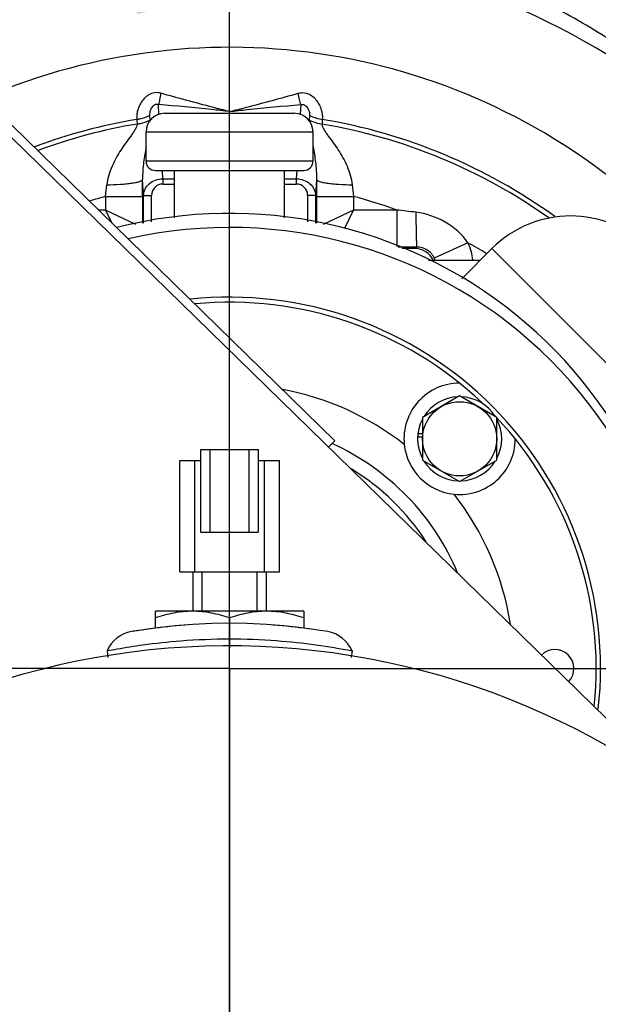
# Model space of a CAD drawing. Header units: inches. Extents: x 0 to 34, y 0 to 22.
# Tile 76 of 175: x 26.5 to 27.4, y 4.8 to 6.5. Entities that reach past the tile are written whole.
import ezdxf

# ---------------------------------------------------------------- set-up
doc = ezdxf.new("R2010")
doc.units = ezdxf.units.IN
doc.header["$LTSCALE"] = 1.87
doc.header["$MEASUREMENT"] = 0
doc.linetypes.add('CENTER', pattern=[0.6, 0.375, -0.075, 0.075, -0.075])
doc.layers.get('0').update_dxf_attribs({"linetype": 'CONTINUOUS'})
doc.layers.add('3_ALL_AXES', color=7, linetype='CONTINUOUS')
doc.layers.add('7_ALL_FEATURES', color=7, linetype='CONTINUOUS')
doc.styles.get("Standard").update_dxf_attribs({"font": 'txt', "width": 0.8})
doc.dimstyles.new('DIMSTYLE_1', dxfattribs={"dimtxt": 0.14, "dimasz": 0.156, "dimexe": 0.125, "dimexo": 0.0625, "dimgap": 0.09, "dimtad": 0, "dimtih": 1, "dimtoh": 1, "dimlfac": 4, "dimzin": 4, "dimdsep": 46, "dimtxsty": 'Standard', "dimblk": '_FILLED', "dimblk1": '_FILLED', "dimblk2": '_FILLED', "dimcen": 0.09, "dimadec": 0, "dimazin": 0, "dimtp": 0.001, "dimtm": 0.001, "dimtfac": 1, "dimtmove": 0, "dimatfit": 2, "dimldrblk": '_FILLED', "dimfxl": 0, "dimtolj": 1, "dimtzin": 4, "dimarcsym": 0})
doc.dimstyles.new('DIMSTYLE_2', dxfattribs={"dimtxt": 0.14, "dimasz": 0.156, "dimexe": 0.125, "dimexo": 0.0625, "dimgap": 0.07, "dimtad": 0, "dimtih": 1, "dimtoh": 1, "dimlfac": 4, "dimzin": 4, "dimdsep": 46, "dimtxsty": 'Standard', "dimblk": '_FILLED', "dimblk1": '_FILLED', "dimblk2": '_FILLED', "dimcen": 0.09, "dimadec": 0, "dimazin": 0, "dimtp": 0.001, "dimtm": 0.001, "dimtfac": 1, "dimtofl": 0, "dimtmove": 0, "dimatfit": 3, "dimldrblk": '_FILLED', "dimfxl": 0, "dimtolj": 1, "dimtzin": 4, "dimarcsym": 0})

# ---------------------------------------------------------------- blocks, each defined once
blk = doc.blocks.new('_FILLED')
at = {"color": 0, "linetype": 'ByBlock'}
blk.add_solid([(0, 0), (-1, 0.2), (-1, -0.2)], dxfattribs=at)
blk = doc.blocks.new('*D1')
at = {"color": 2, "linetype": 'Continuous'}
for p, q in [((24.6783, 4.991), (24.5683, 4.991)), ((26.4495, 4.5326), (24.6783, 4.991))]:
    blk.add_line(p, q, dxfattribs=at)
at = {"color": 2, "linetype": 'Continuous', "xscale": 0.156, "yscale": 0.156, "zscale": 0.156, "rotation": 345.4903644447}
blk.add_blockref('_FILLED', (26.4495, 4.5326), dxfattribs=at)
at = {"color": 2, "linetype": 'Continuous', "insert": (24.1623, 5.061), "char_height": 0.14, "width": 0.858667, "attachment_point": 3, "line_spacing_factor": 0.9}
blk.add_mtext('(4)\\Fgdt;{\\Fgdt;n}\\Ftxt;.50\\P[12,7]', dxfattribs=at)
blk = doc.blocks.new('*D5')
at = {"color": 6, "linetype": 'Continuous'}
for p, q in [((29.3409, 4.517), (29.3409, 5.1731)), ((29.3409, 5.1731), (29.4509, 5.1731)), ((27.3375, 4.517), (29.4659, 4.517)), ((27.1464, 4.1582), (29.4659, 4.1582)), ((29.3409, 4.1582), (29.3409, 3.8457))]:
    blk.add_line(p, q, dxfattribs=at)
at = {"color": 6, "linetype": 'Continuous', "xscale": 0.156, "yscale": 0.156, "zscale": 0.156}
for p, rotation in [((29.3409, 4.517), 270), ((29.3409, 4.1582), 90)]:
    blk.add_blockref('_FILLED', p, dxfattribs=dict(at, rotation=rotation))
at = {"color": 6, "linetype": 'Continuous', "insert": (29.5209, 5.2431), "char_height": 0.14, "width": 0.672, "attachment_point": 1, "line_spacing_factor": 0.9}
blk.add_mtext('1.44\\P[36,4]', dxfattribs=at)
blk = doc.blocks.new('*D6')
at = {"color": 2, "linetype": 'Continuous'}
for p, q in [((24.7447, 7.0847), (21.7788, 5.0669)), ((21.8821, 5.1372), (22.9414, 3.5802)), ((26.7596, 4.1231), (23.7937, 2.1052)), ((23.897, 2.1756), (23.2748, 3.0902))]:
    blk.add_line(p, q, dxfattribs=at)
at = {"color": 2, "linetype": 'Continuous', "xscale": 0.156, "yscale": 0.156, "zscale": 0.156}
for p, rotation in [((21.8821, 5.1372), 124.2289551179), ((23.897, 2.1756), 304.2289551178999)]:
    blk.add_blockref('_FILLED', p, dxfattribs=dict(at, rotation=rotation))
at = {"color": 2, "linetype": 'Continuous', "insert": (22.9247, 3.5102), "char_height": 0.14, "width": 0.784, "attachment_point": 2, "line_spacing_factor": 0.9}
blk.add_mtext('14.33\\P[363,9]', dxfattribs=at)
blk = doc.blocks.new('*D29')
at = {"color": 2, "linetype": 'Continuous'}
for p, q in [((30.6912, 4.7806), (30.6912, 5.6937)), ((28.0949, 5.403), (30.8162, 5.403)), ((30.6912, 5.403), (30.6912, 4.7806)), ((30.6912, 4.1582), (30.6912, 4.7806)), ((27.1464, 4.1582), (30.8162, 4.1582))]:
    blk.add_line(p, q, dxfattribs=at)
at = {"color": 2, "linetype": 'Continuous', "xscale": 0.156, "yscale": 0.156, "zscale": 0.156}
for p, rotation in [((30.6912, 5.403), 90), ((30.6912, 4.1582), 270)]:
    blk.add_blockref('_FILLED', p, dxfattribs=dict(at, rotation=rotation))
at = {"color": 2, "linetype": 'Continuous', "insert": (30.5232, 6.1137), "char_height": 0.14, "width": 0.784, "attachment_point": 2, "line_spacing_factor": 0.9}
blk.add_mtext('4.98\\P[126,5]', dxfattribs=at)
blk = doc.blocks.new('*D31')
at = {"color": 2, "linetype": 'Continuous'}
for p, q in [((24.7964, 7.0573), (24.7964, 6.4115)), ((26.8113, 4.2207), (26.8113, 6.6615)), ((24.7964, 6.5365), (25.0685, 6.5365)), ((26.8113, 6.5365), (25.9925, 6.5365))]:
    blk.add_line(p, q, dxfattribs=at)
at = {"color": 2, "linetype": 'Continuous', "xscale": 0.156, "yscale": 0.156, "zscale": 0.156, "rotation": 180}
blk.add_blockref('_FILLED', (24.7964, 6.5365), dxfattribs=at)
at = {"color": 2, "linetype": 'Continuous', "xscale": 0.156, "yscale": 0.156, "zscale": 0.156}
blk.add_blockref('_FILLED', (26.8113, 6.5365), dxfattribs=at)
at = {"color": 2, "linetype": 'Continuous', "insert": (25.3625, 6.6065), "char_height": 0.14, "width": 0.784, "attachment_point": 2, "line_spacing_factor": 0.9}
blk.add_mtext('8.06\\P[204,7]', dxfattribs=at)
blk = doc.blocks.new('*D32')
at = {"color": 2, "linetype": 'Continuous'}
for p, q in [((24.8589, 7.1198), (31.4091, 7.1198)), ((31.2841, 7.1198), (31.2841, 6.6166)), ((31.2841, 4.1582), (31.2841, 6.1266)), ((26.8738, 4.1582), (31.4091, 4.1582))]:
    blk.add_line(p, q, dxfattribs=at)
at = {"color": 2, "linetype": 'Continuous', "xscale": 0.156, "yscale": 0.156, "zscale": 0.156}
for p, rotation in [((31.2841, 7.1198), 90), ((31.2841, 4.1582), 270)]:
    blk.add_blockref('_FILLED', p, dxfattribs=dict(at, rotation=rotation))
at = {"color": 2, "linetype": 'Continuous', "insert": (31.1721, 6.5466), "char_height": 0.14, "width": 0.784, "attachment_point": 2, "line_spacing_factor": 0.9}
blk.add_mtext('11.85\\P[300,9]', dxfattribs=at)

msp = doc.modelspace()

# ---------------------------------------------------------------- linework, layer by layer
at = {"color": 7, "linetype": 'Continuous'}
for p, q in [((26.69233, 6.336337), (26.691342, 6.352667)), ((26.931169, 6.352667), (26.930181, 6.336337)), ((26.65504, 6.3278), (26.655496, 6.319959)), ((26.676417, 6.334341), (26.676868, 6.326513)), ((26.946094, 6.334341), (26.945644, 6.326513)), ((26.967472, 6.3278), (26.967015, 6.319959)), ((26.698891, 6.227871), (26.698052, 6.241736)), ((26.924459, 6.241736), (26.923621, 6.227871)), ((26.66641, 6.199726), (26.664791, 6.226504)), ((26.698891, 6.227871), (26.698891, 6.218888)), ((26.698891, 6.227871), (26.718756, 6.227871)), ((26.903756, 6.227871), (26.923621, 6.227871)), ((26.923621, 6.227871), (26.923621, 6.218888)), ((26.957721, 6.226504), (26.956101, 6.199726)), ((26.698891, 6.218888), (26.718756, 6.218888)), ((26.903756, 6.218888), (26.923621, 6.218888)), ((26.602401, 6.19786), (26.602401, 6.175075)), ((26.602401, 6.19786), (26.664863, 6.19786)), ((26.664863, 6.19786), (26.664863, 6.152764)), ((26.66641, 6.153029), (26.66641, 6.199726)), ((26.66641, 6.199726), (26.679729, 6.199726)), ((26.679729, 6.155314), (26.679729, 6.199726)), ((26.942783, 6.199726), (26.942783, 6.155314)), ((26.956101, 6.199726), (26.942783, 6.199726)), ((26.956101, 6.199726), (26.956101, 6.153029)), ((26.957649, 6.19786), (26.957649, 6.152764)), ((26.957649, 6.19786), (27.020111, 6.19786)), ((27.020111, 6.19786), (27.020111, 6.175075)), ((26.602401, 6.175075), (26.590391, 6.175075)), ((26.653445, 6.150579), (26.602401, 6.175075)), ((26.602401, 6.175075), (26.613064, 6.152849)), ((27.020111, 6.175075), (26.969074, 6.150576)), ((27.005351, 6.144324), (27.020111, 6.175075)), ((27.092901, 6.175075), (27.020111, 6.175075)), ((27.092901, 6.175075), (27.092901, 6.113464)), ((27.12671, 6.112626), (27.095311, 6.112613)), ((27.124272, 6.110188), (27.102172, 6.110188)), ((27.12671, 6.112626), (27.124272, 6.110188)), ((27.212851, 6.12004), (27.156195, 6.09381)), ((27.146536, 6.090486), (27.233591, 6.090486))]:
    msp.add_line(p, q, dxfattribs=at)
for centre, radius, start, end in [((26.811256, 5.402986), 1.213563, 338.246443, 116.508691), ((26.811256, 5.402986), 1.046169, 343.176914, 113.235671), ((26.811256, 5.402986), 0.937916, 99.587658, 110.507406), ((26.811256, 5.402986), 0.930108, 99.640394, 110.284973), ((26.623839, 6.323433), 0.053118, 2.005939, 3.324022), ((26.998235, 6.323446), 0.052681, 176.662413, 177.994431), ((26.811256, 5.402986), 0.930108, 54.685023, 80.359606), ((26.811256, 5.402986), 0.937916, 54.233074, 80.412342), ((21.032107, 6.198), 5.632756, 359.998577, 0.28994), ((32.590404, 6.198), 5.632756, 179.71006, 180.001423), ((25.1916, 6.365753), 1.420756, 353.213393, 354.011885), ((26.698891, 6.199726), 0.019162, 90, 180), ((26.923621, 6.199726), 0.019162, 0, 90), ((28.430912, 6.365753), 1.420756, 185.988115, 186.786607), ((26.811256, 5.402986), 0.821855, 104.72181, 106.702651), ((26.811256, 5.402986), 0.821855, 69.958876, 75.27819), ((26.684929, 2.525446), 3.67236, 83.114817, 83.621692), ((26.811256, 5.402986), 0.821855, 58.202816, 60.748473), ((27.126685, 6.080148), 0.094952, 6.260427, 24.842741), ((27.126796, 6.080255), 0.032373, 20.995833, 24.75374), ((27.126689, 6.080213), 0.032488, 18.47989, 20.997429), ((26.811256, 5.403236), 0.625, 353.645274, 96.061268)]:
    msp.add_arc(centre, radius, start, end, dxfattribs=at)
msp.add_ellipse((27.124232, 6.077668), major_axis=(-0.023009, -0.023009), ratio=0.99878277, start_param=2.76071887, end_param=3.92638183, dxfattribs=at)
for points, knots in [([(27.552264, 6.456954), (27.529249, 6.481036), (27.48131, 6.52907), (27.405936, 6.599878), (27.326618, 6.670902), (27.216301, 6.766708), (27.075349, 6.886577), (26.909118, 7.033443), (26.753427, 7.18648), (26.638284, 7.322661), (26.560373, 7.437053), (26.510504, 7.524558), (26.46955, 7.614609), (26.448648, 7.676599), (26.43997, 7.707813)], [0, 0, 0, 0, 0.05894735, 0.12005612, 0.18298562, 0.2473417, 0.37860948, 0.51041981, 0.63978489, 0.76466204, 0.82519615, 0.88448868, 0.94266862, 1, 1, 1, 1]), ([(27.575919, 6.478889), (27.552947, 6.502606), (27.505158, 6.549891), (27.430123, 6.619574), (27.351287, 6.689424), (27.241802, 6.783575), (27.102079, 6.901324), (26.937389, 7.045555), (26.783155, 7.195777), (26.66898, 7.329423), (26.591606, 7.441672), (26.542014, 7.527506), (26.50118, 7.615841), (26.480242, 7.676675), (26.471518, 7.707312)], [0, 0, 0, 0, 0.05921163, 0.12052952, 0.18361826, 0.24808954, 0.37948011, 0.51130517, 0.64060077, 0.76532073, 0.82573446, 0.88487611, 0.94287374, 1, 1, 1, 1]), ([(27.54499, 6.450185), (27.529004, 6.463102), (27.496585, 6.488312), (27.44659, 6.524053), (27.403756, 6.551772), (27.368759, 6.572079), (27.350968, 6.581395), (27.341978, 6.585701)], [0, 0, 0, 0, 0.25214494, 0.50367407, 0.75378295, 0.87770908, 1, 1, 1, 1]), ([(27.518227, 6.416105), (27.502093, 6.427888), (27.469326, 6.450757), (27.418733, 6.482816), (27.375388, 6.507471), (27.339996, 6.525646), (27.322035, 6.534109), (27.312974, 6.538114)], [0, 0, 0, 0, 0.25059721, 0.50101505, 0.75103621, 0.87574464, 1, 1, 1, 1]), ([(26.695521, 6.371818), (26.692116, 6.372776), (26.684819, 6.373325), (26.674769, 6.369653), (26.66705, 6.363102), (26.661616, 6.355525), (26.657997, 6.347855), (26.65581, 6.340563), (26.654802, 6.333918), (26.654822, 6.329722), (26.65504, 6.3278)], [0, 0, 0, 0, 0.1535577, 0.30703004, 0.45240131, 0.58666048, 0.70906863, 0.81901978, 0.91602228, 1, 1, 1, 1]), ([(26.695521, 6.371818), (26.694926, 6.368216), (26.693739, 6.361787), (26.69219, 6.355426), (26.691342, 6.352667)], [0, 0, 0, 0, 0.55842908, 1, 1, 1, 1]), ([(26.811256, 6.340901), (26.801738, 6.343253), (26.763039, 6.353106), (26.724553, 6.363768), (26.695521, 6.371818)], [0, 0, 0, 0, 0.24552269, 1, 1, 1, 1]), ([(26.811256, 6.340901), (26.820774, 6.343253), (26.859473, 6.353106), (26.897958, 6.363768), (26.926991, 6.371818)], [0, 0, 0, 0, 0.24552156, 1, 1, 1, 1]), ([(26.926991, 6.371818), (26.930387, 6.372763), (26.937658, 6.373337), (26.947692, 6.369674), (26.955422, 6.363145), (26.960872, 6.355568), (26.964503, 6.347888), (26.966697, 6.340584), (26.967709, 6.333928), (26.967689, 6.329725), (26.967472, 6.3278)], [0, 0, 0, 0, 0.15303377, 0.30616746, 0.45151113, 0.5859633, 0.70858057, 0.81872585, 0.91589275, 1, 1, 1, 1]), ([(26.931169, 6.352667), (26.930322, 6.355426), (26.928773, 6.361787), (26.927585, 6.368216), (26.926991, 6.371818)], [0, 0, 0, 0, 0.44156947, 1, 1, 1, 1]), ([(26.691342, 6.352667), (26.690589, 6.352849), (26.689007, 6.353043), (26.685976, 6.352588), (26.682819, 6.350838), (26.680234, 6.347996), (26.678055, 6.344276), (26.676602, 6.339702), (26.67632, 6.336036), (26.676417, 6.334341)], [0, 0, 0, 0, 0.08597233, 0.17446351, 0.33611608, 0.47398678, 0.59643814, 0.81180276, 1, 1, 1, 1]), ([(26.811256, 6.340901), (26.801324, 6.342061), (26.761413, 6.346564), (26.721419, 6.350359), (26.691342, 6.352667)], [0, 0, 0, 0, 0.24896379, 1, 1, 1, 1]), ([(26.811256, 6.340901), (26.821188, 6.342061), (26.861099, 6.346564), (26.901093, 6.350359), (26.931169, 6.352667)], [0, 0, 0, 0, 0.24896331, 1, 1, 1, 1]), ([(26.931169, 6.352667), (26.931916, 6.352852), (26.93349, 6.353044), (26.936512, 6.352601), (26.939668, 6.350855), (26.942261, 6.34802), (26.944449, 6.344295), (26.945908, 6.339712), (26.946192, 6.336039), (26.946094, 6.334341)], [0, 0, 0, 0, 0.0852908, 0.17365172, 0.33485003, 0.47296054, 0.59568351, 0.81147477, 1, 1, 1, 1]), ([(26.655496, 6.319959), (26.655504, 6.318405), (26.654625, 6.315023), (26.652108, 6.310156), (26.64871, 6.305028), (26.643454, 6.297729), (26.636364, 6.288213), (26.627971, 6.276065), (26.620043, 6.26296), (26.613021, 6.248848), (26.60743, 6.233695), (26.605177, 6.222996), (26.604604, 6.217537)], [0, 0, 0, 0, 0.04027554, 0.08827944, 0.14202674, 0.19950406, 0.32151768, 0.44965534, 0.58216541, 0.71829635, 0.85769356, 1, 1, 1, 1]), ([(26.65504, 6.3278), (26.656908, 6.32806), (26.664263, 6.32938), (26.671413, 6.331865), (26.676417, 6.334341)], [0, 0, 0, 0, 0.25248428, 1, 1, 1, 1]), ([(26.655496, 6.319959), (26.657364, 6.32022), (26.664717, 6.321543), (26.671865, 6.324033), (26.676868, 6.326513)], [0, 0, 0, 0, 0.25249044, 1, 1, 1, 1]), ([(26.945644, 6.326513), (26.947302, 6.325691), (26.95413, 6.322651), (26.961451, 6.320737), (26.967015, 6.319959)], [0, 0, 0, 0, 0.24782918, 1, 1, 1, 1]), ([(26.946094, 6.334341), (26.947754, 6.33352), (26.954584, 6.330485), (26.961907, 6.328575), (26.967472, 6.3278)], [0, 0, 0, 0, 0.24783242, 1, 1, 1, 1]), ([(26.967015, 6.319959), (26.967007, 6.318405), (26.967891, 6.315023), (26.970402, 6.310153), (26.973799, 6.30502), (26.979065, 6.297726), (26.986153, 6.288203), (26.994547, 6.276054), (27.002477, 6.262947), (27.009496, 6.248834), (27.015085, 6.233686), (27.017335, 6.222992), (27.017908, 6.217537)], [0, 0, 0, 0, 0.04027958, 0.08830255, 0.14204678, 0.19958224, 0.3216122, 0.44976604, 0.58229471, 0.71844572, 0.85779975, 1, 1, 1, 1]), ([(26.670622, 6.281793), (26.668989, 6.273148), (26.666724, 6.259789), (26.664927, 6.241306), (26.664662, 6.231529), (26.664791, 6.226504)], [0, 0, 0, 0, 0.47396249, 0.72917264, 1, 1, 1, 1]), ([(26.951889, 6.2818), (26.953521, 6.273153), (26.955788, 6.259792), (26.957584, 6.241307), (26.95785, 6.231529), (26.957721, 6.226504)], [0, 0, 0, 0, 0.47399955, 0.72919766, 1, 1, 1, 1]), ([(26.604604, 6.217537), (26.612181, 6.217614), (26.623186, 6.218), (26.637167, 6.219157), (26.646079, 6.220233), (26.653465, 6.221511), (26.658536, 6.222767), (26.661609, 6.223912), (26.66319, 6.224716), (26.664277, 6.225524), (26.664716, 6.226191), (26.664791, 6.226504)], [0, 0, 0, 0, 0.36807776, 0.53452099, 0.6813762, 0.80391583, 0.89853183, 0.93455586, 0.96302427, 0.98437963, 1, 1, 1, 1]), ([(26.66641, 6.199726), (26.666484, 6.203385), (26.668398, 6.21093), (26.675802, 6.220168), (26.68646, 6.226302), (26.694721, 6.227808), (26.698891, 6.227871)], [0, 0, 0, 0, 0.23296532, 0.47710759, 0.73455186, 1, 1, 1, 1]), ([(26.923621, 6.227871), (26.927791, 6.227808), (26.936051, 6.226302), (26.946709, 6.220168), (26.954113, 6.21093), (26.956027, 6.203385), (26.956101, 6.199726)], [0, 0, 0, 0, 0.26544815, 0.52289242, 0.76703467, 1, 1, 1, 1]), ([(26.957721, 6.226504), (26.957796, 6.226191), (26.958235, 6.225524), (26.959321, 6.224716), (26.960903, 6.223912), (26.963975, 6.222767), (26.969047, 6.221511), (26.976433, 6.220233), (26.985344, 6.219157), (26.999325, 6.218), (27.010331, 6.217614), (27.017908, 6.217537)], [0, 0, 0, 0, 0.01562037, 0.03697572, 0.06544413, 0.10146816, 0.19608416, 0.31862379, 0.465479, 0.63192223, 1, 1, 1, 1]), ([(27.125171, 6.171323), (27.12518, 6.167537), (27.125215, 6.160122), (27.125315, 6.149379), (27.125461, 6.139503), (27.125621, 6.13198), (27.125772, 6.126649), (27.125888, 6.123244), (27.126011, 6.120278), (27.126138, 6.117778), (27.126268, 6.115765), (27.126402, 6.114259), (27.126516, 6.113318), (27.126624, 6.112835), (27.126675, 6.112676), (27.12671, 6.112626)], [0, 0, 0, 0, 0.193306, 0.37858948, 0.54857037, 0.69766046, 0.76278668, 0.82092581, 0.87160482, 0.91435204, 0.94874691, 0.97456848, 0.99166231, 0.99691176, 1, 1, 1, 1]), ([(27.212851, 6.12004), (27.202935, 6.134193), (27.176026, 6.157808), (27.142343, 6.169241), (27.125171, 6.171323)], [0, 0, 0, 0, 0.49976013, 1, 1, 1, 1]), ([(27.156195, 6.09381), (27.154907, 6.096602), (27.151532, 6.101856), (27.144457, 6.10797), (27.135945, 6.111803), (27.129769, 6.112641), (27.12671, 6.112626)], [0, 0, 0, 0, 0.25028533, 0.50054573, 0.75096571, 1, 1, 1, 1])]:
    msp.add_open_spline(points, degree=3, knots=knots, dxfattribs=at)
at = {"layer": '3_ALL_AXES', "color": 7, "linetype": 'CENTER'}
for p, q in [((26.811256, 6.241736), (26.811256, 6.624111)), ((26.811256, 5.487985), (26.811256, 6.167986)), ((26.811256, 5.402986), (26.811256, 5.478861)), ((26.811256, 5.402986), (25.590131, 5.402986)), ((26.811256, 5.402986), (28.032381, 5.402986)), ((26.811256, 5.402986), (26.811256, 4.181861))]:
    msp.add_line(p, q, dxfattribs=at)
at = {"layer": '3_ALL_AXES', "color": 7, "linetype": 'Continuous'}
for p, q in [((26.670631, 6.257361), (26.670631, 6.306736)), ((26.951881, 6.257361), (26.951881, 6.306736)), ((26.718756, 6.162007), (26.718756, 6.241736)), ((26.811256, 6.167986), (26.811256, 6.241736)), ((26.903756, 6.162007), (26.903756, 6.241736)), ((27.253198, 6.110092), (27.202384, 6.059278)), ((27.518363, 5.844927), (27.253198, 6.110092)), ((27.198839, 5.861853), (27.136339, 5.825769)), ((27.261339, 5.825769), (27.198839, 5.861853)), ((27.136339, 5.825769), (27.136339, 5.7536)), ((27.261339, 5.7536), (27.261339, 5.825769)), ((27.136339, 5.7536), (27.198839, 5.717516)), ((27.198839, 5.717516), (27.261339, 5.7536)), ((26.686256, 5.470803), (26.686256, 5.499149)), ((26.936256, 5.499149), (26.686256, 5.499149)), ((26.936256, 5.499149), (26.936256, 5.470802)), ((26.811256, 5.487985), (26.811256, 5.478861))]:
    msp.add_line(p, q, dxfattribs=at)
msp.add_circle((27.198839, 5.789685), 0.0625, dxfattribs=at)
for centre, radius, start, end in [((26.811256, 5.403236), 0.76625, 357.56329, 104.384742), ((27.38578, 5.97751), 0.1875, 315, 135), ((26.811698, 5.402544), 0.478619, 52.122696, 79.284661), ((26.811698, 5.402544), 0.416357, 22.667733, 65.613016), ((27.198839, 5.789685), 0.09375, 185.726325, 264.273675), ((26.811698, 5.402544), 0.39375, 32.851432, 58.71718), ((26.811698, 5.402544), 0.478619, 8.976515, 37.877304), ((27.359198, 5.402544), 0.032125, 316.845956, 134.518523)]:
    msp.add_arc(centre, radius, start, end, dxfattribs=at)
at = {"layer": '3_ALL_AXES', "color": 4, "linetype": 'Continuous'}
msp.add_arc((26.811256, 5.380736), 0.765, 347.133261, 102.912449, dxfattribs=at)
at = {"layer": '3_ALL_AXES', "color": 7, "linetype": 'Continuous'}
for points, knots in [([(26.748756, 5.499149), (26.743467, 5.499149), (26.732872, 5.498627), (26.717107, 5.496352), (26.701536, 5.492771), (26.691325, 5.489674), (26.686256, 5.487985)], [0, 0, 0, 0, 0.24885051, 0.49824993, 0.74858226, 1, 1, 1, 1]), ([(26.811256, 5.487985), (26.806187, 5.489674), (26.795976, 5.492771), (26.780404, 5.496352), (26.764639, 5.498627), (26.754044, 5.499149), (26.748756, 5.499149)], [0, 0, 0, 0, 0.25141775, 0.50175009, 0.75114951, 1, 1, 1, 1]), ([(26.873756, 5.499149), (26.868467, 5.499149), (26.857872, 5.498627), (26.842107, 5.496352), (26.826536, 5.492771), (26.816325, 5.489674), (26.811256, 5.487985)], [0, 0, 0, 0, 0.24885051, 0.49824993, 0.74858226, 1, 1, 1, 1]), ([(26.936256, 5.487985), (26.931187, 5.489674), (26.920976, 5.492771), (26.905404, 5.496352), (26.889639, 5.498627), (26.879044, 5.499149), (26.873756, 5.499149)], [0, 0, 0, 0, 0.25141775, 0.50175009, 0.75114951, 1, 1, 1, 1])]:
    msp.add_open_spline(points, degree=3, knots=knots, dxfattribs=at)
at = {"layer": '7_ALL_FEATURES', "color": 7, "linetype": 'Continuous'}
for p, q in [((26.988455, 5.786406), (25.199704, 7.532937)), ((25.189225, 7.522204), (27.601448, 5.166917)), ((26.701881, 6.337986), (26.920631, 6.337986)), ((26.670631, 6.306736), (26.951881, 6.306736)), ((26.951881, 6.257361), (26.670631, 6.257361)), ((26.686256, 6.241736), (26.936256, 6.241736)), ((27.136339, 5.792185), (27.128008, 5.792185)), ((27.136339, 5.797814), (27.128431, 5.797814)), ((26.988455, 5.786406), (26.977976, 5.775673)), ((26.763006, 5.632649), (26.763006, 5.771649)), ((26.763006, 5.771649), (26.859506, 5.771649)), ((26.778631, 5.632649), (26.778631, 5.771649)), ((26.843881, 5.771649), (26.843881, 5.632649)), ((26.859506, 5.771649), (26.859506, 5.632649)), ((26.727381, 5.565399), (26.727381, 5.752899)), ((26.727381, 5.752899), (26.763006, 5.752899)), ((26.752381, 5.752899), (26.752381, 5.565399)), ((26.859506, 5.752899), (26.895131, 5.752899)), ((26.870131, 5.565399), (26.870131, 5.752899)), ((26.895131, 5.565399), (26.895131, 5.752899)), ((26.763006, 5.632649), (26.859506, 5.632649)), ((26.727381, 5.565399), (26.895131, 5.565399)), ((26.749756, 5.499149), (26.749756, 5.565399)), ((26.765381, 5.499149), (26.765381, 5.565399)), ((26.857131, 5.565399), (26.857131, 5.499149)), ((26.872756, 5.565399), (26.872756, 5.499149)), ((26.811256, 5.478861), (26.781497, 5.478408)), ((26.811256, 5.478861), (26.811256, 5.437696)), ((26.841214, 5.478402), (26.811256, 5.478861)), ((26.649143, 5.465367), (26.646021, 5.46484)), ((26.67852, 5.46948), (26.647581, 5.465084)), ((26.673582, 5.469143), (26.658356, 5.466864)), ((26.694266, 5.471851), (26.673582, 5.469143)), ((26.94893, 5.469143), (26.928202, 5.471857)), ((26.964092, 5.466874), (26.948865, 5.469152)), ((26.973411, 5.46536), (26.964092, 5.466874)), ((26.976491, 5.46484), (26.973369, 5.465367)), ((26.604861, 5.432523), (26.60648, 5.421127)), ((27.017651, 5.432523), (27.016053, 5.421276))]:
    msp.add_line(p, q, dxfattribs=at)
for points in [[(26.781497, 5.478408), (26.749143, 5.476889), (26.719733, 5.474576), (26.694266, 5.471851)], [(26.928202, 5.471857), (26.902792, 5.474575), (26.873467, 5.476883), (26.841214, 5.478402)], [(26.673648, 5.469152), (26.65842, 5.466874), (26.649101, 5.46536)]]:
    msp.add_lwpolyline(points, dxfattribs=at)
for centre, radius, start, end in [((26.701881, 6.306736), 0.03125, 90, 180), ((26.920631, 6.306736), 0.03125, 0, 90), ((26.686256, 6.257361), 0.015625, 180, 270), ((26.936256, 6.257361), 0.015625, 270, 360), ((26.811698, 5.402544), 0.617188, 46.54769, 95.418313), ((27.198839, 5.789685), 0.09375, 90.168535, 185.726325), ((27.198839, 5.789685), 0.070875, 92.110719, 147.933288), ((27.198839, 5.789685), 0.070875, 32.047422, 88.12726), ((27.198839, 5.789685), 0.070875, 152.044816, 208.094029), ((26.811698, 5.402544), 0.617188, 43.47358, 43.563167), ((26.811698, 5.402544), 0.617188, 354.134588, 43.270883), ((27.198839, 5.789685), 0.070875, 331.877286, 27.96351), ((27.198839, 5.789685), 0.09375, 264.273675, 359.831465), ((27.198839, 5.789685), 0.070875, 211.962018, 268.03143), ((27.198839, 5.789685), 0.070875, 272.066479, 327.890014), ((26.811258, 4.53513), 0.943731, 94.577212, 98.085577), ((26.811271, 4.535246), 0.943614, 81.914499, 85.518473), ((26.655316, 5.410631), 0.055, 99.717622, 156.545017), ((26.967195, 5.410631), 0.055, 23.454983, 80.282388), ((26.811256, 4.158236), 1.2825, 301.701434, 301.700915)]:
    msp.add_arc(centre, radius, start, end, dxfattribs=at)
for points, knots in [([(26.604861, 5.432523), (26.610491, 5.433628), (26.630516, 5.437396), (26.671832, 5.443966), (26.734988, 5.450753), (26.783857, 5.452631), (26.811256, 5.452631)], [0, 0, 0, 0, 0.08288323, 0.29435801, 0.60418594, 1, 1, 1, 1]), ([(26.811256, 5.452631), (26.83769, 5.452631), (26.886539, 5.45082), (26.955416, 5.443512), (26.997638, 5.436456), (27.017651, 5.432523)], [0, 0, 0, 0, 0.38189302, 0.70540135, 1, 1, 1, 1])]:
    msp.add_open_spline(points, degree=3, knots=knots, dxfattribs=at)

# ---------------------------------------------------------------- dimensions: what is measured, and where the dimension line sits
at = {"color": 2, "linetype": 'Continuous'}
for base, p1, p2, angle, picture, middle in [((23.897005, 2.175559), (24.796356, 7.11985), (26.811256, 4.158236), 304.228955, '*D6', (23.036654, 3.335153)), ((31.284078, 7.11985), (26.811256, 4.158236), (24.796356, 7.11985), 90, '*D32', (31.284078, 6.371614)), ((30.691228, 5.402986), (27.083943, 4.158236), (28.032381, 5.402986), 90, '*D29', (30.691228, 5.938724))]:
    dim = msp.add_linear_dim(base=base, p1=p1, p2=p2, angle=angle, dimstyle='DIMSTYLE_2', dxfattribs=at)
    dim.commit()
    dim.dimension.update_dxf_attribs({"geometry": picture, "text_midpoint": middle, "dimtype": 160})
dim = msp.add_linear_dim(base=(26.811256, 6.53655), p1=(24.796356, 7.11985), p2=(26.811256, 4.158236), dimstyle='DIMSTYLE_2', dxfattribs=at)
dim.commit()
dim.dimension.update_dxf_attribs({"geometry": '*D31', "text_midpoint": (25.530472, 6.43155), "dimtype": 160})
at = {"color": 6, "linetype": 'Continuous'}
dim = msp.add_linear_dim(base=(29.3409358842, 4.1582355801), p1=(27.2750057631, 4.5169855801), p2=(27.0839432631, 4.1582355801), angle=270, dimstyle='DIMSTYLE_2', dxfattribs=at)
dim.commit()
dim.dimension.update_dxf_attribs({"geometry": '*D5', "text_midpoint": (29.8569358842, 5.0680888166), "dimtype": 160})
at = {"color": 2, "linetype": 'Continuous'}
dim = msp.add_diameter_dim_2p(p1=(26.449499, 4.532645), p2=(26.570512, 4.501327), text='(4)%%c<>', dimstyle='DIMSTYLE_1', override={"dimpost": '<>'}, dxfattribs=at)
dim.commit()
dim.dimension.update_dxf_attribs({"geometry": '*D1', "text_midpoint": (23.900992, 4.886019), "dimtype": 163})

doc.saveas('drawing.dxf')
